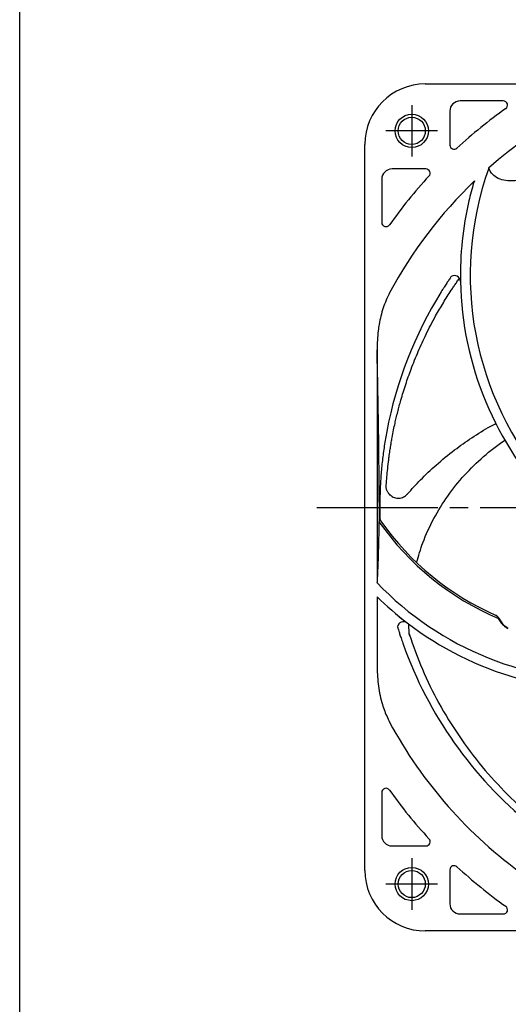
# Model space of a CAD drawing. Header units: millimetres. Extents: x 0 to 594, y 0 to 420.
# Tile 1 of 6: x 0 to 81, y 150 to 313. Entities that reach past the tile are written whole.
import ezdxf

# ---------------------------------------------------------------- set-up
doc = ezdxf.new("R2010")
doc.units = ezdxf.units.MM
doc.linetypes.add('CENTER', pattern=[27, 20, -2, 3, -2])
doc.linetypes.add('HS', pattern=[0])

msp = doc.modelspace()

# ---------------------------------------------------------------- linework, layer by layer
at = {"color": 7, "linetype": 'HS'}
msp.add_line((0, 0), (0, 420), dxfattribs=at)
at = {"color": 7}
for p, q in [((67, 302.47), (187, 302.47)), ((79.88, 299.67), (72.75, 299.67)), ((71.05, 297.97), (71.05, 292.38)), ((57, 172.47), (57, 292.47)), ((67.09, 288.42), (61.5, 288.42)), ((77.47, 288.55), (77.45, 288.58)), ((59.8, 286.72), (59.8, 279.59)), ((74.97, 286.12), (74.97, 286.12)), ((71.63, 270.79), (71.63, 270.79)), ((72.79, 269.83), (72.79, 269.83)), ((59.02, 258.55), (59.02, 220.1)), ((59.37, 233.36), (59.37, 230.6)), ((59.02, 217.7), (59.02, 217.7)), ((59.02, 217.7), (59.02, 206.39)), ((59.02, 217.7), (59.02, 213.4)), ((63.99, 213.38), (64, 213.38)), ((79.62, 213.31), (79.07, 214.14)), ((79.19, 214.07), (79.74, 213.24)), ((62.52, 213.07), (62.52, 213.07)), ((64.32, 211.56), (64.29, 213.17)), ((59.8, 185.35), (59.8, 178.22)), ((61.5, 176.52), (67.09, 176.52)), ((71.05, 172.56), (71.05, 166.97)), ((72.75, 165.27), (79.88, 165.27)), ((187, 162.47), (67, 162.47))]:
    msp.add_line(p, q, dxfattribs=at)
at = {"color": 7, "linetype": 'CENTER'}
for p, q in [((64.75, 298.97), (64.75, 290.47)), ((69, 294.72), (60.5, 294.72)), ((49.07, 232.47), (204.93, 232.47)), ((64.75, 174.47), (64.75, 165.97)), ((69, 170.22), (60.5, 170.22))]:
    msp.add_line(p, q, dxfattribs=at)
at = {"color": 7, "flags": 128}
for points in [[(79.19, 214.07), (79.19, 214.09), (79.18, 214.11), (79.18, 214.12), (79.16, 214.13), (79.14, 214.14), (79.12, 214.14), (79.1, 214.14), (79.07, 214.14)], [(79.74, 213.24), (79.74, 213.26), (79.74, 213.28), (79.73, 213.29), (79.71, 213.3), (79.7, 213.31), (79.67, 213.31), (79.65, 213.31), (79.62, 213.31)]]:
    msp.add_lwpolyline(points, dxfattribs=at)
at = {"color": 7, "linetype": 'Continuous', "lineweight": 25}
for centre, radius in [((64.75, 294.72), 2.75), ((64.75, 294.72), 2.25), ((64.75, 170.22), 2.75), ((64.75, 170.22), 2.25)]:
    msp.add_circle(centre, radius, dxfattribs=at)
at = {"color": 7}
for centre, radius, start, end in [((67, 292.47), 10, 90, 180), ((72.75, 297.97), 1.7, 90, 180), ((79.88, 298.97), 0.7, 305.3185, 90), ((127, 232.47), 80.8, 125.3185, 132.6809), ((127, 232.47), 74.86, 118.3028, 131.4506), ((71.75, 292.38), 0.7, 180, 312.6809), ((61.5, 286.72), 1.7, 90, 180), ((67.09, 287.72), 0.7, 317.3191, 90), ((127.09, 270.86), 52.68, 160.3801, 220.9786), ((127, 232.47), 80.8, 137.3191, 144.6815), ((127, 232.47), 74.86, 133.8647, 151.6972), ((127.09, 270.86), 54.3, 163.6892, 166.9174), ((127.09, 270.86), 54.3, 163.6892, 166.9174), ((127.09, 270.86), 54.3, 166.9174, 181.0969), ((127.09, 270.86), 54.3, 166.9174, 181.09), ((60.5, 279.59), 0.7, 180, 324.6815), ((71.79, 269.81), 1, 1.4697, 120.3381), ((127.09, 270.86), 54.3, 181.0969, 224.221), ((127, 232.47), 67.55, 148.1386, 169.2724), ((97.04, 256.48), 44.2, 211.5411, 211.7577), ((127, 232.47), 67.55, 179.3697, 181.4684), ((97.04, 256.48), 46, 214.9656, 247.0054), ((97.04, 256.48), 45.7, 214.4833, 215.1147), ((60.47, 230.77), 1, 181.4684, 215.1147), ((97.04, 256.48), 45.7, 215.1147, 246.3728), ((97.04, 256.48), 52.68, 223.754, 272.4072), ((97.04, 256.48), 54.3, 225.5624, 232.5255), ((97.04, 256.48), 54.3, 225.5624, 232.5186), ((63.39, 212.59), 1, 52.8981, 171.7666), ((97.04, 256.48), 54.3, 232.5254, 275.6495), ((127, 232.47), 67.55, 199.5672, 230.7983), ((127, 232.47), 74.86, 208.3028, 234.3078), ((60.5, 185.35), 0.7, 35.3185, 180), ((127, 232.47), 80.8, 215.3185, 222.6809), ((61.5, 178.22), 1.7, 180, 270), ((67.09, 177.22), 0.7, 270, 42.6809), ((71.75, 172.56), 0.7, 47.3191, 180), ((127, 232.47), 80.8, 227.3191, 234.6815), ((67, 172.47), 10, 180, 270), ((72.75, 166.97), 1.7, 180, 270), ((79.88, 165.97), 0.7, 270, 54.6815)]:
    msp.add_arc(centre, radius, start, end, dxfattribs=at)
for points, knots in [([(83.93, 286.78), (83.35, 286.67), (82.17, 286.46), (80.62, 286.43), (79.28, 286.7), (78.37, 287.23), (77.78, 287.88), (77.57, 288.33), (77.47, 288.55)], [0, 0, 0, 0, 0.186899, 0.377867, 0.565078, 0.758731, 0.87857, 1, 1, 1, 1]), ([(75.13, 286.44), (75.12, 286.43), (75.05, 286.32), (75.01, 286.22), (74.97, 286.12)], [0, 0, 0, 0, 0.065806, 1, 1, 1, 1]), ([(60.53, 235.82), (60.56, 236.28), (60.62, 237.18), (60.75, 238.57), (60.87, 239.69), (60.98, 240.54), (61.05, 241.08), (61.12, 241.61), (61.2, 242.14), (61.29, 242.69), (61.39, 243.33), (61.55, 244.2), (61.75, 245.23), (61.98, 246.32), (62.2, 247.31), (62.44, 248.26), (62.69, 249.23), (63.11, 250.75), (63.74, 252.8), (64.69, 255.5), (65.81, 258.28), (67.16, 261.21), (68.55, 263.88), (69.95, 266.3), (70.95, 267.88), (71.65, 268.92), (72.03, 269.48), (72.35, 269.96), (72.56, 270.24), (72.63, 270.34)], [0, 0, 0, 0, 0.037211, 0.07306, 0.111903, 0.12652, 0.141041, 0.155069, 0.169027, 0.183741, 0.199211, 0.219429, 0.253498, 0.282288, 0.306614, 0.333627, 0.359859, 0.386511, 0.459368, 0.532127, 0.618071, 0.703029, 0.796194, 0.865798, 0.933537, 0.95176, 0.97063, 0.990147, 1, 1, 1, 1]), ([(71.29, 270.67), (71.27, 270.65), (71.22, 270.57), (70.93, 270.14), (70.55, 269.57), (70.19, 269.02), (69.88, 268.53), (69.7, 268.25), (69.63, 268.13)], [0, 0, 0, 0, 0.124485, 0.391012, 0.593616, 0.802295, 0.912886, 1, 1, 1, 1]), ([(61.09, 267.96), (60.71, 267.14), (59.94, 265.46), (59.45, 263.3), (59.09, 261), (59.05, 259.59), (59.02, 258.55)], [0, 0, 0, 0, 0.280055, 0.567315, 0.679345, 1, 1, 1, 1]), ([(59.37, 233.34), (59.37, 233.59), (59.37, 235.02), (59.36, 237.6), (59.34, 241.03), (59.29, 244.75), (59.23, 248.69), (59.16, 252.45), (59.09, 255.73), (59.04, 257.61), (59.02, 258.55)], [0, 0, 0, 0, 0.026951, 0.152006, 0.27752, 0.40274, 0.572625, 0.742636, 0.871308, 1, 1, 1, 1]), ([(64.06, 234.72), (64.76, 235.49), (66.27, 237.16), (68.86, 239.59), (71.69, 241.92), (74.71, 244.05), (77.01, 245.51), (78.4, 246.22), (78.7, 246.38)], [0, 0, 0, 0, 0.166592, 0.357358, 0.565286, 0.750838, 0.94662, 1, 1, 1, 1]), ([(60.63, 245.04), (60.49, 244.24), (60.2, 242.65), (59.89, 240.23), (59.66, 237.8), (59.52, 235.42), (59.47, 233.05), (59.46, 231.43), (59.5, 230.61), (59.5, 230.56)], [0, 0, 0, 0, 0.166485, 0.332989, 0.501714, 0.670478, 0.828937, 0.989934, 1, 1, 1, 1]), ([(65.56, 223.38), (65.88, 224.47), (66.61, 226.97), (68.34, 230.67), (70.64, 234.42), (73.39, 237.87), (76.56, 240.92), (78.88, 242.8), (80.16, 243.57), (80.19, 243.59)], [0, 0, 0, 0, 0.133696, 0.305819, 0.4777, 0.650856, 0.823506, 0.995717, 1, 1, 1, 1]), ([(60.53, 235.82), (60.53, 235.83), (60.53, 235.87), (60.53, 235.93), (60.53, 236), (60.53, 236.04), (60.53, 236.07), (60.53, 236.09), (60.53, 236.1), (60.53, 236.11), (60.53, 236.12)], [0, 0, 0, 0, 0.251574, 0.686945, 0.85922, 0.927613, 0.961892, 0.976503, 0.991279, 1, 1, 1, 1]), ([(61.38, 234.37), (61.27, 234.45), (61.05, 234.63), (60.77, 235.01), (60.62, 235.36), (60.56, 235.62), (60.54, 235.74), (60.54, 235.79), (60.54, 235.81), (60.53, 235.81), (60.53, 235.82)], [0, 0, 0, 0, 0.249156, 0.498777, 0.74858, 0.874369, 0.937175, 0.971023, 0.985749, 1, 1, 1, 1]), ([(61.38, 234.37), (61.43, 234.33), (61.7, 234.16), (62.26, 233.97), (63.04, 234.02), (63.58, 234.28), (63.85, 234.51), (63.95, 234.6), (64, 234.66), (64.03, 234.68), (64.03, 234.69)], [0, 0, 0, 0, 0.0674, 0.349262, 0.617391, 0.862502, 0.929423, 0.96323, 0.997153, 1, 1, 1, 1]), ([(59.34, 230.12), (59.32, 228.92), (59.28, 227.1), (59.22, 224.93), (59.17, 223.23), (59.1, 221.55), (59.04, 220.58), (59.02, 220.1)], [0, 0, 0, 0, 0.294369, 0.445194, 0.596001, 0.796411, 1, 1, 1, 1]), ([(59.37, 230.6), (59.36, 230.6), (59.36, 230.6), (59.35, 230.51), (59.35, 230.35), (59.35, 230.19), (59.34, 230.12)], [0, 0, 0, 0, 0.173335, 0.386148, 0.706199, 1, 1, 1, 1]), ([(59.02, 220.1), (59.01, 220.08), (59.01, 220.06), (58.99, 220.05), (58.98, 220.05)], [0, 0, 0, 0, 0.739389, 1, 1, 1, 1]), ([(79.07, 214.14), (79.01, 214.24), (78.91, 214.43), (78.78, 214.58), (78.73, 214.6), (78.72, 214.6)], [0, 0, 0, 0, 0.488196, 0.873615, 1, 1, 1, 1]), ([(79.18, 214.11), (79.11, 214.21), (78.98, 214.39), (78.85, 214.55), (78.74, 214.59), (78.72, 214.59)], [0, 0, 0, 0, 0.475801, 0.885159, 1, 1, 1, 1]), ([(80.7, 212.43), (80.63, 212.46), (80.39, 212.57), (79.99, 212.86), (79.75, 213.14), (79.62, 213.31)], [0, 0, 0, 0, 0.167276, 0.528368, 1, 1, 1, 1]), ([(80.68, 212.5), (80.65, 212.51), (80.51, 212.57), (80.26, 212.73), (79.96, 212.98), (79.82, 213.19), (79.75, 213.29)], [0, 0, 0, 0, 0.074896, 0.328362, 0.677153, 1, 1, 1, 1]), ([(62.4, 212.73), (62.41, 212.7), (62.43, 212.61), (62.59, 212.12), (62.8, 211.46), (63.01, 210.84), (63.19, 210.29), (63.3, 209.98), (63.35, 209.85)], [0, 0, 0, 0, 0.124467, 0.390957, 0.596982, 0.802323, 0.912899, 1, 1, 1, 1]), ([(64.32, 211.56), (65.01, 209.6), (66.4, 205.67), (69.19, 200.04), (72.48, 194.64), (76.28, 189.59), (80.53, 184.96), (84.58, 181.22), (87.4, 179.16), (88.47, 178.37)], [0, 0, 0, 0, 0.149451, 0.298906, 0.452685, 0.606464, 0.755778, 0.9062, 1, 1, 1, 1]), ([(64.45, 211.21), (64.44, 211.23), (64.4, 211.35), (64.35, 211.46), (64.32, 211.56)], [0, 0, 0, 0, 0.175147, 1, 1, 1, 1]), ([(59.02, 206.39), (59.05, 205.36), (59.12, 203.27), (59.62, 200.83), (60.27, 198.71), (60.77, 197.66), (61.09, 196.98)], [0, 0, 0, 0, 0.318028, 0.641781, 0.767049, 1, 1, 1, 1])]:
    msp.add_open_spline(points, degree=3, knots=knots, dxfattribs=at)

doc.saveas('drawing.dxf')
